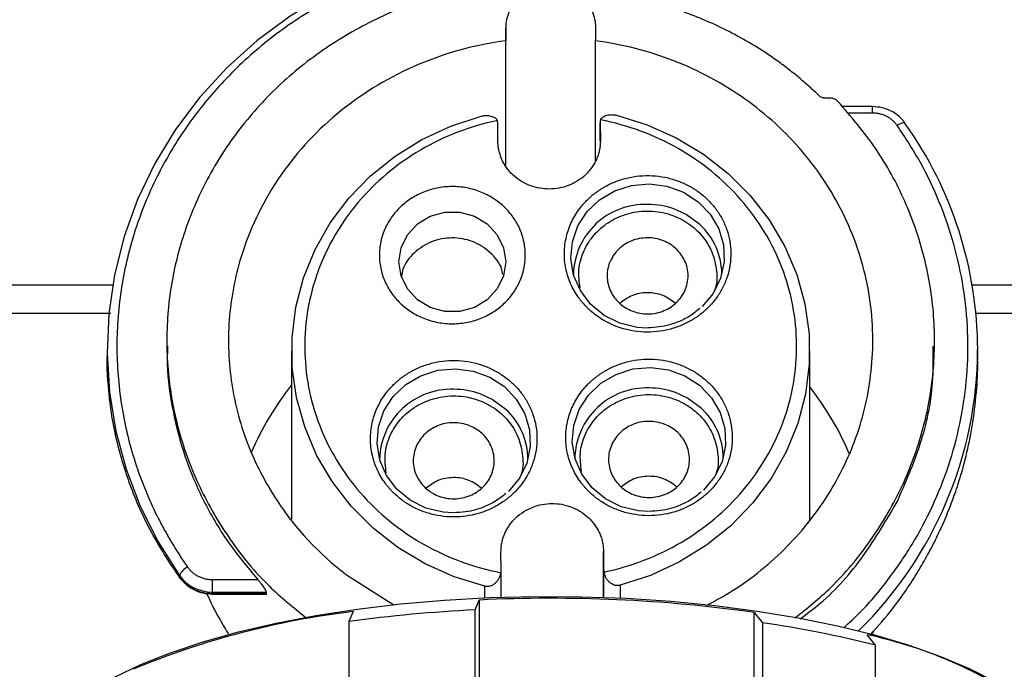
# Model space of a CAD drawing. Header units: inches. Extents: x 1.5 to 64.5, y 1.5 to 49.5.
# Tile 6 of 37: x 16.1 to 19.1, y 17.7 to 19.7. Entities that reach past the tile are written whole.
import ezdxf

# ---------------------------------------------------------------- set-up
doc = ezdxf.new("R2010")
doc.units = ezdxf.units.IN
doc.header["$LTSCALE"] = 6
doc.header["$MEASUREMENT"] = 0
doc.layers.add('DIMENSIONS', color=140, linetype='Continuous', lineweight=25)
doc.styles.add('SLDTEXTSTYLE0', font='TXT', dxfattribs={"width": 0.7})
doc.dimstyles.new('SLDDIMSTYLE0', dxfattribs={"dimtxt": 0.509766, "dimasz": 0.78, "dimexe": 0, "dimexo": 0.0625, "dimgap": 0.127441, "dimtad": 0, "dimtih": 1, "dimtoh": 1, "dimrnd": 1e-09, "dimzin": 12, "dimdsep": 46, "dimtxsty": 'SLDTEXTSTYLE0', "dimsah": 1, "dimcen": 0.09, "dimadec": 0, "dimazin": 3, "dimtfac": 1, "dimtofl": 0, "dimtmove": 0, "dimatfit": 3, "dimfxl": 0, "dimfrac": 2, "dimtolj": 1, "dimtzin": 12, "dimarcsym": 0})

# ---------------------------------------------------------------- blocks, each defined once
blk = doc.blocks.new('_D_9')
at = {"layer": 'DIMENSIONS'}
for p, q in [((18.9513, 20.7504), (25.0795, 20.7504)), ((24.3295, 20.7504), (24.3295, 17.68)), ((23.3601, 16.7557), (23.1889, 16.7557)), ((23.1889, 16.7557), (23.1889, 15.9455)), ((25.299, 16.7557), (25.4702, 16.7557)), ((25.4702, 16.7557), (25.4702, 15.9455)), ((23.1889, 15.9455), (23.3601, 15.9455)), ((25.4702, 15.9455), (25.299, 15.9455)), ((24.3295, 12.8934), (24.3295, 15.8314)), ((20.3392, 12.8934), (25.0795, 12.8934))]:
    blk.add_line(p, q, dxfattribs=at)
for points in [[(24.3295, 20.7504), (24.2095, 19.9704), (24.4495, 19.9704)], [(24.3295, 12.8934), (24.4495, 13.6734), (24.2095, 13.6734)]]:
    blk.add_solid(points, dxfattribs=at)
at = {"layer": 'DIMENSIONS', "char_height": 0.5, "attachment_point": 1, "style": 'SLDTEXTSTYLE0'}
for s, insert in [('7.86', (23.5721, 17.5144)), ('199.6', (23.3601, 16.5901))]:
    blk.add_mtext(s, dxfattribs=dict(at, insert=insert))

msp = doc.modelspace()

# ---------------------------------------------------------------- linework, layer by layer
for p, q in [((17.5967, 19.6972), (17.5966, 19.6619)), ((17.5967, 19.6608), (17.5967, 19.6972)), ((17.8726, 19.6618), (17.8727, 19.6972)), ((17.5966, 19.6619), (17.5973, 19.6572)), ((17.5973, 19.2763), (17.5973, 19.6572)), ((17.8719, 19.6572), (17.8726, 19.6618)), ((17.8719, 19.2908), (17.8719, 19.6572)), ((18.5921, 19.4811), (18.5774, 19.4811)), ((18.7207, 19.4556), (18.6273, 19.4556)), ((18.7207, 19.4358), (18.6431, 19.4358)), ((18.7207, 19.4358), (18.7207, 19.4556)), ((17.5726, 19.3497), (17.5721, 19.404)), ((17.8861, 19.4061), (17.8866, 19.3518)), ((17.8861, 19.3498), (17.8861, 19.4061)), ((16.3957, 18.9085), (15.5563, 18.9085)), ((19.6682, 18.9085), (19.0259, 18.9085)), ((15.5563, 18.823), (16.3868, 18.823)), ((19.0372, 18.823), (19.6682, 18.823)), ((16.5583, 18.7388), (16.5583, 18.7216)), ((18.9103, 18.7216), (18.9103, 18.7388)), ((16.3755, 18.7114), (16.3755, 18.6904)), ((16.9408, 18.708), (16.9408, 18.1924)), ((18.5278, 18.1874), (18.5278, 18.708)), ((19.0425, 18.68), (19.0425, 18.7114)), ((17.5825, 18.0372), (17.5821, 18.0915)), ((17.8961, 18.0936), (17.8965, 18.0393)), ((17.8961, 17.9529), (17.8961, 18.0936)), ((17.8965, 18.0393), (17.8965, 17.9529)), ((16.5971, 18.0146), (16.5971, 18.0195)), ((17.1087, 18.0214), (17.254, 17.9301)), ((17.5825, 17.9533), (17.5825, 18.0372)), ((16.6972, 18.0075), (16.6972, 17.969)), ((16.6972, 18.0075), (16.8369, 18.0075)), ((17.5323, 17.9513), (17.5323, 17.9869)), ((17.9473, 17.9897), (17.9473, 17.9509)), ((16.6972, 17.969), (16.8632, 17.969)), ((16.6972, 17.9649), (16.6972, 17.969)), ((16.8632, 17.9649), (16.6972, 17.9649)), ((16.6972, 17.9649), (16.6972, 17.9625)), ((16.6972, 17.9625), (16.8633, 17.9625)), ((16.8632, 17.969), (16.8632, 17.9649)), ((17.5026, 17.9143), (17.5156, 17.9446)), ((17.5156, 17.9446), (17.5156, 17.2974)), ((17.1292, 17.9093), (17.1162, 17.8789)), ((17.5026, 17.4874), (17.5026, 17.9143)), ((18.3576, 17.2595), (18.3576, 17.9067)), ((18.3576, 17.9067), (18.3828, 17.8746)), ((17.1162, 17.8789), (17.1162, 17.452)), ((18.3828, 17.8746), (18.3828, 17.4477)), ((18.7292, 17.8062), (18.704, 17.8383)), ((18.7168, 17.8373), (18.7253, 17.8516)), ((18.7292, 17.3792), (18.7292, 17.8062))]:
    msp.add_line(p, q)
at = {"flags": 128}
for points in [[(17.709, 19.9645), (17.6535, 19.9634), (17.5259, 19.9526), (17.4, 19.9304), (17.277, 19.8969), (17.1579, 19.8525), (17.044, 19.7975), (16.9361, 19.7326), (16.8354, 19.6582), (16.7428, 19.5751), (16.6591, 19.484), (16.585, 19.3857), (16.5214, 19.2813), (16.4686, 19.1716), (16.4274, 19.0576), (16.3979, 18.9405), (16.3806, 18.8212), (16.3755, 18.7009), (16.3827, 18.5808), (16.4022, 18.4618), (16.4337, 18.3451), (16.477, 18.2318), (16.5316, 18.123), (16.5971, 18.0195)], [(17.5323, 17.9869), (17.4387, 18.016), (17.3496, 18.0558), (17.2665, 18.1057), (17.1906, 18.1649), (17.123, 18.2325), (17.065, 18.3075), (17.0173, 18.3886), (16.9807, 18.4747), (16.9557, 18.5644), (16.9427, 18.6563), (16.942, 18.749), (16.9536, 18.8411), (16.9772, 18.9311), (17.0125, 19.0176), (17.059, 19.0994), (17.1159, 19.1751), (17.1824, 19.2436), (17.2574, 19.3039), (17.3397, 19.3549), (17.4282, 19.3959), (17.5214, 19.4263)], [(17.9363, 19.4291), (18.03, 19.3999), (18.1191, 19.3601), (18.2022, 19.3102), (18.2781, 19.251), (18.3456, 19.1834), (18.4037, 19.1084), (18.4514, 19.0273), (18.488, 18.9412), (18.513, 18.8515), (18.5259, 18.7596), (18.5266, 18.6669), (18.5151, 18.5749), (18.4915, 18.4849), (18.4562, 18.3983), (18.4097, 18.3165), (18.3528, 18.2408), (18.2863, 18.1723), (18.2113, 18.1121), (18.1289, 18.0611), (18.0405, 18.02), (17.9473, 17.9897)], [(18.8208, 19.4032), (18.8203, 19.4049), (18.8189, 19.406), (18.8166, 19.4063), (18.8135, 19.4059), (18.8097, 19.4049), (18.8053, 19.4031), (18.8007, 19.4008), (18.7958, 19.3979)], [(18.0292, 18.7773), (17.9989, 18.7794), (17.9461, 18.7923), (17.8978, 18.8164), (17.8568, 18.8502), (17.8252, 18.892), (17.8047, 18.9395), (17.7964, 18.9902), (17.8007, 19.0413), (17.8175, 19.0901), (17.8459, 19.134), (17.8842, 19.1705), (17.9304, 19.1977), (17.9821, 19.2142), (18.0365, 19.2191), (18.0905, 19.212), (18.1414, 19.1934), (18.1863, 19.1643), (18.2229, 19.1262), (18.2491, 19.0812), (18.2637, 19.0318), (18.2656, 18.9805), (18.255, 18.9302), (18.2323, 18.8836), (18.1987, 18.8431), (18.1987, 18.8431)], [(17.2696, 18.9802), (17.2762, 19.0235), (17.2956, 19.0632), (17.326, 19.0963), (17.3652, 19.1199), (17.4098, 19.1323), (17.4564, 19.1323), (17.501, 19.1199), (17.5402, 19.0963), (17.5706, 19.0632), (17.59, 19.0235), (17.5966, 18.9802), (17.59, 18.9369), (17.5706, 18.8971), (17.5402, 18.8641), (17.501, 18.8404), (17.4564, 18.8281), (17.4098, 18.8281), (17.3652, 18.8404), (17.326, 18.8641), (17.2956, 18.8971), (17.2762, 18.9369), (17.2696, 18.9802)], [(18.1908, 19.0946), (18.1492, 19.1251), (18.1121, 19.1421)], [(17.4353, 18.2112), (17.405, 18.2133), (17.3521, 18.2262), (17.3039, 18.2502), (17.2629, 18.284), (17.2313, 18.3258), (17.2107, 18.3734), (17.2024, 18.4241), (17.2068, 18.4752), (17.2236, 18.524), (17.2519, 18.5678), (17.2903, 18.6044), (17.3365, 18.6316), (17.3882, 18.6481), (17.4425, 18.6529), (17.4966, 18.6459), (17.5475, 18.6273), (17.5924, 18.5981), (17.629, 18.5601), (17.6552, 18.5151), (17.6697, 18.4656), (17.6717, 18.4144), (17.661, 18.3641), (17.6383, 18.3174), (17.6048, 18.277), (17.6048, 18.277)], [(18.0335, 18.2152), (18.0032, 18.2173), (17.9503, 18.2302), (17.9021, 18.2542), (17.8611, 18.2881), (17.8294, 18.3299), (17.8089, 18.3774), (17.8006, 18.4281), (17.805, 18.4792), (17.8218, 18.528), (17.8501, 18.5719), (17.8884, 18.6084), (17.9347, 18.6356), (17.9864, 18.6521), (18.0407, 18.6569), (18.0948, 18.6499), (18.1457, 18.6313), (18.1906, 18.6021), (18.2272, 18.5641), (18.2534, 18.5191), (18.2679, 18.4697), (18.2699, 18.4184), (18.2592, 18.3681), (18.2365, 18.3215), (18.203, 18.281), (18.203, 18.281)], [(17.5969, 18.5285), (17.5553, 18.559), (17.5182, 18.576)], [(18.1951, 18.5325), (18.1535, 18.563), (18.1163, 18.58)], [(16.3977, 17.7079), (16.4789, 17.7467), (16.5698, 17.783), (16.6697, 17.8164), (16.7777, 17.8467), (16.893, 17.8737), (17.0148, 17.8971), (17.1421, 17.9167), (17.274, 17.9325), (17.4094, 17.9443), (17.5472, 17.952), (17.6865, 17.9555), (17.8262, 17.9548), (17.9652, 17.95), (18.1024, 17.941), (18.2368, 17.928), (18.3673, 17.9109), (18.493, 17.8901), (18.6128, 17.8655), (18.7259, 17.8375), (18.8315, 17.8062), (18.9285, 17.7718), (19.0165, 17.7347), (19.0946, 17.6951)]]:
    msp.add_lwpolyline(points, dxfattribs=at)
for centre, radius, start, end in [((17.842, 18.7082), 1.2005, 0.153, 35.379), ((18.0241, 18.9361), 0.2201, 88.0888, 178.5743), ((18.0314, 18.916), 0.2401, 70.3723, 90.0087), ((18.0517, 18.9415), 0.2069, 0.016, 47.7223), ((17.8303, 18.717), 1.2121, 314.3431, 359.734), ((17.4301, 18.37), 0.2201, 88.0888, 178.5743), ((17.4375, 18.3499), 0.2401, 70.3723, 90.0087), ((18.0283, 18.374), 0.2201, 88.0888, 178.5743), ((18.0357, 18.3539), 0.2401, 70.3723, 90.0087), ((17.4577, 18.3754), 0.2069, 359.9509, 47.7228), ((18.0559, 18.3794), 0.2069, 0.016, 47.7223), ((16.6449, 17.9983), 0.0523, 115.8067, 156.0244), ((16.6961, 18.0912), 0.1221, 215.9027, 270.5297), ((16.6023, 18.0149), 0.00516, 184.0326, 257.3561), ((17.7347, 13.4478), 4.5022, 82.0477, 92.7898), ((17.4295, 15.392), 2.5351, 96.8028, 112.5985), ((17.7102, 13.5199), 4.3993, 92.7055, 97.7604), ((17.9147, 14.594), 3.3139, 75.7722, 81.8796), ((18.4214, 16.5095), 1.3585, 53.9458, 77.9928)]:
    msp.add_arc(centre, radius, start, end)
for start_param, end_param in [(2.537449, 2.79571), (0.412431, 0.669629)]:
    msp.add_ellipse((17.7343, 18.049), major_axis=(0.9865, -0.0344), ratio=0.939488, start_param=start_param, end_param=end_param)
for points, knots in [([(17.9045, 19.9327), (17.8971, 19.9337), (17.8821, 19.9358), (17.8597, 19.9384), (17.8372, 19.9407), (17.8146, 19.9426), (17.7921, 19.9441), (17.7695, 19.9453), (17.7469, 19.9461), (17.7007, 19.947), (17.6308, 19.9454), (17.5371, 19.9369), (17.4437, 19.922), (17.3194, 19.8933), (17.1684, 19.8412), (16.9992, 19.7543), (16.8471, 19.6463), (16.7159, 19.5214), (16.6068, 19.3829), (16.5191, 19.2316), (16.4537, 19.0673), (16.4134, 18.8921), (16.4007, 18.7114), (16.414, 18.5607), (16.4385, 18.4427), (16.4635, 18.3568), (16.4947, 18.2733), (16.5256, 18.2066), (16.553, 18.1551), (16.5746, 18.1177), (16.5975, 18.0811), (16.6139, 18.0573), (16.6222, 18.0454)], [0, 0, 0, 0, 0.007539, 0.015071, 0.022599, 0.030124, 0.03765, 0.045179, 0.052712, 0.060252, 0.091327, 0.122409, 0.154157, 0.185912, 0.250066, 0.31422, 0.37768, 0.439797, 0.500001, 0.560205, 0.622322, 0.685782, 0.749937, 0.814091, 0.845839, 0.877594, 0.908668, 0.93975, 0.95482, 0.969873, 0.984927, 1, 1, 1, 1]), ([(17.5191, 19.8252), (17.4564, 19.8113), (17.331, 19.7835), (17.1553, 19.7059), (16.9947, 19.6044), (16.8541, 19.4791), (16.7372, 19.334), (16.6471, 19.1728), (16.5862, 19), (16.5562, 18.8202), (16.5579, 18.6381), (16.5912, 18.4588), (16.6552, 18.2869), (16.7487, 18.1278), (16.8582, 17.9927), (16.9456, 17.9221), (16.9842, 17.8909)], [0, 0, 0, 0, 0.072515, 0.14503, 0.217544, 0.290059, 0.362574, 0.435089, 0.507604, 0.580119, 0.652633, 0.725148, 0.797663, 0.870178, 0.942693, 1, 1, 1, 1]), ([(17.8727, 19.6972), (17.8727, 19.7142), (17.8691, 19.7312), (17.8553, 19.7625), (17.8451, 19.7769), (17.8195, 19.8009), (17.8042, 19.8105), (17.7709, 19.8235), (17.7528, 19.8269), (17.7167, 19.8269), (17.6986, 19.8235), (17.6652, 19.8105), (17.6499, 19.8009), (17.6244, 19.7769), (17.6142, 19.7625), (17.6003, 19.7312), (17.5967, 19.7142), (17.5967, 19.6972)], [0, 0, 0, 0, 0.125, 0.125, 0.25, 0.25, 0.375, 0.375, 0.5, 0.5, 0.625, 0.625, 0.75, 0.75, 0.875, 0.875, 1, 1, 1, 1]), ([(18.5558, 19.4897), (18.5511, 19.4941), (18.5419, 19.5029), (18.5277, 19.5159), (18.5133, 19.5287), (18.4987, 19.5412), (18.4839, 19.5535), (18.4688, 19.5655), (18.4535, 19.5773), (18.4225, 19.6004), (18.3743, 19.6331), (18.3071, 19.6724), (18.2372, 19.7074), (18.1769, 19.7326), (18.1277, 19.7504), (18.0903, 19.7626), (18.0525, 19.7736), (18.027, 19.7799), (18.0142, 19.783)], [0, 0, 0, 0, 0.031282, 0.062537, 0.093775, 0.125004, 0.156235, 0.187475, 0.218736, 0.250026, 0.374998, 0.500005, 0.624977, 0.749984, 0.812519, 0.874983, 0.937452, 1, 1, 1, 1]), ([(17.5973, 19.6572), (17.5046, 19.645), (17.4139, 19.6204), (17.2433, 19.5481), (17.1636, 19.5005), (17.0215, 19.3862), (16.9591, 19.3195), (16.8568, 19.1723), (16.8169, 19.0918), (16.7898, 19.0077)], [0, 0, 0, 0, 0.25, 0.25, 0.5, 0.5, 0.75, 0.75, 1, 1, 1, 1]), ([(18.6356, 19.1169), (18.6016, 19.1883), (18.5581, 19.2556), (18.4545, 19.3778), (18.3944, 19.4327), (18.2615, 19.5267), (18.1887, 19.5658), (18.0351, 19.6256), (17.9542, 19.6463), (17.8719, 19.6572)], [0, 0, 0, 0, 0.25, 0.25, 0.5, 0.5, 0.75, 0.75, 1, 1, 1, 1]), ([(18.5774, 19.4811), (18.5764, 19.4811), (18.5743, 19.4812), (18.5714, 19.4816), (18.5684, 19.4823), (18.5647, 19.4836), (18.5602, 19.4858), (18.5572, 19.4884), (18.5558, 19.4897)], [0, 0, 0, 0, 0.125801, 0.250314, 0.374803, 0.500533, 0.75036, 1, 1, 1, 1]), ([(18.4826, 17.8896), (18.5204, 17.9199), (18.6072, 17.9894), (18.7166, 18.1232), (18.8111, 18.2818), (18.8759, 18.4535), (18.9102, 18.6326), (18.9128, 18.8146), (18.8839, 18.9946), (18.8236, 19.1674), (18.7357, 19.3301), (18.6549, 19.4244), (18.6145, 19.4716)], [0, 0, 0, 0, 0.078939, 0.18128, 0.28362, 0.38596, 0.4883, 0.59064, 0.69298, 0.79532, 0.89766, 1, 1, 1, 1]), ([(18.6145, 19.4716), (18.6138, 19.4723), (18.6124, 19.4738), (18.6099, 19.4757), (18.6072, 19.4773), (18.6035, 19.4791), (18.5984, 19.4808), (18.5942, 19.481), (18.5921, 19.4811)], [0, 0, 0, 0, 0.125631, 0.249953, 0.374385, 0.50034, 0.749953, 1, 1, 1, 1]), ([(17.5214, 19.4263), (17.5224, 19.4265), (17.5244, 19.427), (17.5274, 19.4276), (17.5305, 19.428), (17.5336, 19.4283), (17.5366, 19.4284), (17.5414, 19.4283), (17.5479, 19.4277), (17.5548, 19.4259), (17.5607, 19.4234), (17.5651, 19.4205), (17.5688, 19.4169), (17.5702, 19.4143), (17.571, 19.4129)], [0, 0, 0, 0, 0.039337, 0.079053, 0.119349, 0.160416, 0.202435, 0.245575, 0.362582, 0.493157, 0.611152, 0.746415, 0.854403, 1, 1, 1, 1]), ([(17.8872, 19.415), (17.8875, 19.4156), (17.8881, 19.417), (17.8893, 19.4189), (17.8909, 19.4207), (17.8933, 19.423), (17.8971, 19.4256), (17.9029, 19.4282), (17.9098, 19.4301), (17.9171, 19.431), (17.924, 19.431), (17.9302, 19.4304), (17.9343, 19.4295), (17.9363, 19.4291)], [0, 0, 0, 0, 0.063918, 0.127345, 0.190532, 0.253742, 0.382704, 0.50702, 0.634644, 0.754637, 0.839183, 0.919919, 1, 1, 1, 1]), ([(18.8183, 19.406), (18.8164, 19.409), (18.8093, 19.4206), (18.7925, 19.4337), (18.771, 19.4457), (18.7478, 19.4537), (18.7306, 19.4549), (18.7207, 19.4556)], [0, 0, 0, 0, 0.0959264, 0.3624711, 0.5511319, 0.7441578, 1, 1, 1, 1]), ([(18.7958, 19.3979), (18.7947, 19.3993), (18.7927, 19.4022), (18.7893, 19.4062), (18.7856, 19.41), (18.7803, 19.4148), (18.773, 19.4204), (18.7634, 19.4259), (18.7532, 19.4304), (18.7425, 19.4335), (18.7317, 19.4355), (18.7244, 19.4357), (18.7207, 19.4358)], [0, 0, 0, 0, 0.06163, 0.12306, 0.18452, 0.246234, 0.373031, 0.500056, 0.626852, 0.753877, 0.876882, 1, 1, 1, 1]), ([(17.571, 19.4129), (17.4876, 19.3955), (17.4075, 19.3647), (17.2627, 19.2797), (17.1981, 19.2255), (17.0917, 19.1), (17.05, 19.0287), (16.9943, 18.8771), (16.9802, 18.7968), (16.9815, 18.6364), (16.9967, 18.5563), (17.0548, 18.4054), (17.0976, 18.3347), (17.2058, 18.2107), (17.2712, 18.1574), (17.4173, 18.0743), (17.4979, 18.0446), (17.5815, 18.0283)], [0, 0, 0, 0, 0.125, 0.125, 0.25, 0.25, 0.375, 0.375, 0.5, 0.5, 0.625, 0.625, 0.75, 0.75, 0.875, 0.875, 1, 1, 1, 1]), ([(17.8977, 18.0304), (17.981, 18.0478), (18.0612, 18.0786), (18.206, 18.1636), (18.2706, 18.2178), (18.3769, 18.3433), (18.4186, 18.4146), (18.4744, 18.5662), (18.4884, 18.6465), (18.4872, 18.8069), (18.472, 18.887), (18.4139, 19.0379), (18.3711, 19.1086), (18.2629, 19.2326), (18.1974, 19.2859), (18.0514, 19.369), (17.9708, 19.3987), (17.8872, 19.415)], [0, 0, 0, 0, 0.125, 0.125, 0.25, 0.25, 0.375, 0.375, 0.5, 0.5, 0.625, 0.625, 0.75, 0.75, 0.875, 0.875, 1, 1, 1, 1]), ([(18.6324, 17.8598), (18.6494, 17.8754), (18.7009, 17.9225), (18.7743, 18.0122), (18.851, 18.1259), (18.913, 18.2461), (18.9605, 18.3709), (18.9935, 18.4997), (19.0116, 18.6322), (19.0143, 18.7669), (19.0009, 18.902), (18.9719, 19.0351), (18.9275, 19.1631), (18.8699, 19.2854), (18.8205, 19.3604), (18.7958, 19.3979)], [0, 0, 0, 0, 0.0400446, 0.1210022, 0.2019713, 0.2809947, 0.3600297, 0.439053, 0.5180881, 0.5990457, 0.6800148, 0.7609724, 0.8419416, 0.9209679, 1, 1, 1, 1]), ([(17.8866, 19.3518), (17.8865, 19.3495), (17.8865, 19.3448), (17.886, 19.3379), (17.8852, 19.331), (17.8841, 19.3241), (17.8826, 19.3174), (17.8807, 19.3106), (17.8785, 19.304), (17.875, 19.2949), (17.8697, 19.2837), (17.8617, 19.2707), (17.8523, 19.2584), (17.838, 19.2432), (17.8172, 19.2271), (17.7894, 19.2134), (17.7603, 19.2051), (17.7307, 19.2024), (17.7011, 19.2047), (17.6718, 19.2126), (17.6438, 19.2259), (17.6228, 19.2418), (17.6082, 19.2568), (17.5986, 19.2689), (17.5904, 19.2818), (17.5839, 19.2951), (17.5789, 19.3085), (17.5753, 19.322), (17.5731, 19.3358), (17.5727, 19.345), (17.5726, 19.3497)], [0, 0, 0, 0, 0.0151258, 0.0301521, 0.0451123, 0.0600399, 0.0749688, 0.0899329, 0.1049657, 0.1201006, 0.1522562, 0.184454, 0.2172938, 0.2501767, 0.3158115, 0.3800823, 0.4400281, 0.5000162, 0.5599619, 0.6199501, 0.6842209, 0.7498557, 0.7826956, 0.8155784, 0.8477341, 0.8799318, 0.9100761, 0.9399555, 0.9698401, 1, 1, 1, 1]), ([(17.8497, 19.173), (17.8521, 19.1752), (17.8569, 19.1797), (17.8645, 19.1861), (17.8723, 19.1922), (17.8803, 19.198), (17.8886, 19.2035), (17.8971, 19.2086), (17.914, 19.218), (17.9402, 19.2296), (17.9774, 19.2399), (18.0163, 19.245), (18.0557, 19.2442), (18.0944, 19.2379), (18.1306, 19.2264), (18.1639, 19.2104), (18.1934, 19.1908), (18.2192, 19.1679), (18.2416, 19.1417), (18.2604, 19.112), (18.2749, 19.0788), (18.2841, 19.0434), (18.2873, 19.0064), (18.2846, 18.9695), (18.276, 18.9339), (18.262, 18.9005), (18.2437, 18.8706), (18.2217, 18.8441), (18.1962, 18.8209), (18.1671, 18.8008), (18.1339, 18.7844), (18.0979, 18.7724), (18.0594, 18.7656), (18.02, 18.7643), (17.981, 18.7688), (17.9437, 18.7786), (17.9149, 18.7909), (17.8937, 18.8027), (17.8791, 18.8122), (17.8652, 18.8225), (17.8566, 18.8302), (17.8522, 18.834)], [0, 0, 0, 0, 0.008489, 0.016944, 0.02538, 0.03381, 0.042247, 0.050706, 0.059198, 0.091046, 0.122911, 0.155771, 0.188649, 0.220995, 0.253358, 0.283799, 0.314256, 0.34321, 0.372182, 0.403389, 0.434613, 0.467299, 0.500004, 0.532691, 0.565395, 0.596602, 0.627826, 0.65678, 0.685752, 0.716192, 0.74665, 0.778996, 0.811359, 0.844219, 0.877097, 0.908945, 0.94081, 0.95564, 0.970401, 0.985163, 1, 1, 1, 1]), ([(17.2762, 18.8511), (17.2665, 18.8601), (17.2483, 18.8804), (17.227, 18.9159), (17.2131, 18.9562), (17.208, 18.9992), (17.2124, 19.0423), (17.2258, 19.0828), (17.2465, 19.1185), (17.2731, 19.149), (17.3051, 19.1744), (17.3428, 19.1943), (17.3857, 19.2075), (17.4315, 19.2122), (17.4773, 19.2081), (17.5204, 19.1955), (17.5585, 19.1761), (17.5909, 19.1511), (17.6179, 19.121), (17.6392, 19.0855), (17.6531, 19.0452), (17.6582, 19.0022), (17.6538, 18.9591), (17.6404, 18.9186), (17.6197, 18.8829), (17.5932, 18.8524), (17.5611, 18.827), (17.5234, 18.8071), (17.4805, 18.794), (17.4347, 18.7892), (17.3889, 18.7933), (17.3458, 18.8059), (17.3077, 18.8253), (17.2859, 18.8421), (17.2762, 18.8511)], [0, 0, 0, 0, 0.029129, 0.060003, 0.09216, 0.125, 0.15784, 0.189997, 0.220871, 0.25, 0.279129, 0.310003, 0.34216, 0.375, 0.40784, 0.439997, 0.470871, 0.5, 0.529129, 0.560003, 0.59216, 0.625, 0.65784, 0.689997, 0.720871, 0.75, 0.779129, 0.810003, 0.84216, 0.875, 0.90784, 0.939997, 0.970871, 1, 1, 1, 1]), ([(17.8522, 18.834), (17.85, 18.8361), (17.8457, 18.8403), (17.8394, 18.8468), (17.8334, 18.8535), (17.8276, 18.8604), (17.8191, 18.8714), (17.8087, 18.887), (17.7974, 18.9081), (17.7883, 18.9304), (17.7793, 18.9619), (17.7744, 19.003), (17.7787, 19.0441), (17.7872, 19.0757), (17.796, 19.0982), (17.8069, 19.1194), (17.8182, 19.1369), (17.8291, 19.151), (17.8389, 19.1624), (17.8461, 19.1694), (17.8497, 19.173)], [0, 0, 0, 0, 0.023336, 0.046629, 0.069911, 0.093212, 0.116565, 0.178303, 0.240092, 0.304404, 0.368768, 0.500006, 0.631244, 0.695555, 0.759919, 0.821657, 0.883446, 0.92231, 0.961113, 1, 1, 1, 1]), ([(17.8245, 18.9006), (17.8221, 18.9192), (17.8171, 18.958), (17.8338, 19.015), (17.8653, 19.0644), (17.91, 19.1031), (17.9657, 19.1292), (18.0298, 19.139), (18.094, 19.1301), (18.1501, 19.1047), (18.1952, 19.0666), (18.2282, 19.0175), (18.2436, 18.9596), (18.2451, 18.9138), (18.2359, 18.8915), (18.2346, 18.8882)], [0, 0, 0, 0, 0.079, 0.164163, 0.244337, 0.320617, 0.402798, 0.488853, 0.574908, 0.657089, 0.73337, 0.813544, 0.898707, 0.985215, 1, 1, 1, 1]), ([(18.7187, 18.6715), (18.7246, 18.7475), (18.7205, 18.8241), (18.6925, 18.9741), (18.6686, 19.0474), (18.6356, 19.1169)], [0, 0, 0, 0, 0.5, 0.5, 1, 1, 1, 1]), ([(17.5878, 18.941), (17.5867, 18.9473), (17.5822, 18.9734), (17.5498, 19.0118), (17.4965, 19.0459), (17.4319, 19.0574), (17.3676, 19.0451), (17.3146, 19.0103), (17.2825, 18.9705), (17.2783, 18.9433), (17.2772, 18.9359)], [0, 0, 0, 0, 0.047515, 0.1970932, 0.3466714, 0.4962496, 0.6458278, 0.7954061, 0.9449843, 1, 1, 1, 1]), ([(17.9442, 18.8544), (17.9387, 18.8595), (17.9286, 18.8707), (17.9169, 18.8906), (17.9092, 18.9127), (17.9065, 18.9365), (17.9088, 18.9603), (17.9162, 18.9826), (17.9276, 19.0026), (17.9425, 19.0196), (17.9604, 19.0338), (17.9815, 19.0449), (18.0051, 19.0521), (18.0304, 19.0546), (18.0558, 19.0524), (18.0795, 19.0455), (18.1007, 19.0348), (18.1189, 19.0208), (18.134, 19.0039), (18.1457, 18.9841), (18.1534, 18.962), (18.1561, 18.9382), (18.1538, 18.9143), (18.1464, 18.8921), (18.135, 18.8721), (18.1201, 18.8551), (18.1022, 18.8408), (18.0811, 18.8298), (18.0575, 18.8226), (18.0322, 18.82), (18.0068, 18.8222), (17.9832, 18.8292), (17.9619, 18.8399), (17.9498, 18.8492), (17.9442, 18.8544)], [0, 0, 0, 0, 0.030008, 0.060002, 0.092515, 0.125, 0.157513, 0.189998, 0.220013, 0.25, 0.280015, 0.310002, 0.342515, 0.375, 0.407513, 0.439998, 0.470013, 0.5, 0.530015, 0.560002, 0.592515, 0.625, 0.657513, 0.689998, 0.720013, 0.75, 0.780015, 0.810002, 0.842515, 0.875, 0.907513, 0.939998, 0.970006, 1, 1, 1, 1]), ([(16.7898, 19.0077), (16.7695, 18.9448), (16.7563, 18.8799), (16.7449, 18.749), (16.7466, 18.6829), (16.7649, 18.5526), (16.7814, 18.4884), (16.8285, 18.3647), (16.859, 18.3052), (16.8959, 18.2494)], [0, 0, 0, 0, 0.25, 0.25, 0.5, 0.5, 0.75, 0.75, 1, 1, 1, 1]), ([(18.1162, 18.8534), (18.104, 18.8623), (18.0789, 18.8807), (18.0304, 18.8882), (17.9825, 18.8802), (17.9581, 18.8618), (17.9464, 18.853)], [0, 0, 0, 0, 0.245186, 0.504112, 0.763037, 1, 1, 1, 1]), ([(18.1911, 18.8372), (18.1808, 18.829), (18.1605, 18.8126), (18.128, 18.7968), (18.0967, 18.7863), (18.0655, 18.7796), (18.0432, 18.7787), (18.0313, 18.7782)], [0, 0, 0, 0, 0.2310968, 0.457506, 0.6191637, 0.7980121, 1, 1, 1, 1]), ([(16.5607, 18.7216), (16.5601, 18.7033), (16.5579, 18.6369), (16.5749, 18.5229), (16.6113, 18.3826), (16.6683, 18.2483), (16.7421, 18.1211), (16.8053, 18.0454), (16.8369, 18.0075)], [0, 0, 0, 0, 0.070753, 0.256603, 0.442452, 0.628301, 0.814151, 1, 1, 1, 1]), ([(18.7956, 18.2455), (18.8213, 18.3041), (18.8728, 18.4212), (18.9077, 18.5837), (18.9066, 18.6844), (18.9061, 18.7217)], [0, 0, 0, 0, 0.386323, 0.772646, 1, 1, 1, 1]), ([(16.5971, 18.0146), (16.5692, 18.0564), (16.5109, 18.1437), (16.4588, 18.2594), (16.4256, 18.3553), (16.4055, 18.4282), (16.3887, 18.5104), (16.3788, 18.5948), (16.375, 18.6559), (16.3757, 18.6864), (16.3758, 18.6904)], [0, 0, 0, 0, 0.205256, 0.428658, 0.522162, 0.627234, 0.743872, 0.872075, 0.983149, 1, 1, 1, 1]), ([(17.2557, 18.6068), (17.2581, 18.6091), (17.263, 18.6136), (17.2705, 18.62), (17.2783, 18.6261), (17.2864, 18.6318), (17.2947, 18.6373), (17.3032, 18.6425), (17.32, 18.6518), (17.3463, 18.6635), (17.3835, 18.6738), (17.4224, 18.6788), (17.4618, 18.6781), (17.5004, 18.6718), (17.5367, 18.6603), (17.57, 18.6443), (17.5994, 18.6246), (17.6253, 18.6018), (17.6477, 18.5756), (17.6665, 18.5459), (17.6809, 18.5127), (17.6902, 18.4772), (17.6934, 18.4403), (17.6907, 18.4033), (17.682, 18.3678), (17.6681, 18.3343), (17.6498, 18.3044), (17.6277, 18.2779), (17.6023, 18.2547), (17.5731, 18.2347), (17.54, 18.2182), (17.504, 18.2062), (17.4654, 18.1994), (17.426, 18.1981), (17.3871, 18.2027), (17.3497, 18.2125), (17.321, 18.2248), (17.2998, 18.2365), (17.2852, 18.246), (17.2712, 18.2564), (17.2626, 18.2641), (17.2583, 18.2679)], [0, 0, 0, 0, 0.008489, 0.016944, 0.02538, 0.03381, 0.042247, 0.050706, 0.059198, 0.091046, 0.122911, 0.155771, 0.188649, 0.220995, 0.253358, 0.283799, 0.314256, 0.34321, 0.372182, 0.403389, 0.434613, 0.467299, 0.500004, 0.532691, 0.565395, 0.596602, 0.627826, 0.65678, 0.685752, 0.716192, 0.74665, 0.778996, 0.811359, 0.844219, 0.877097, 0.908945, 0.94081, 0.95564, 0.970401, 0.985163, 1, 1, 1, 1]), ([(17.8539, 18.6109), (17.8563, 18.6131), (17.8612, 18.6176), (17.8687, 18.624), (17.8765, 18.6301), (17.8846, 18.6358), (17.8929, 18.6413), (17.9014, 18.6465), (17.9182, 18.6559), (17.9445, 18.6675), (17.9817, 18.6778), (18.0206, 18.6829), (18.06, 18.6821), (18.0986, 18.6758), (18.1348, 18.6643), (18.1682, 18.6483), (18.1976, 18.6287), (18.2235, 18.6058), (18.2459, 18.5796), (18.2647, 18.5499), (18.2791, 18.5167), (18.2884, 18.4812), (18.2916, 18.4443), (18.2889, 18.4074), (18.2802, 18.3718), (18.2663, 18.3384), (18.248, 18.3085), (18.2259, 18.2819), (18.2005, 18.2587), (18.1713, 18.2387), (18.1382, 18.2222), (18.1022, 18.2102), (18.0636, 18.2034), (18.0242, 18.2022), (17.9853, 18.2067), (17.9479, 18.2165), (17.9192, 18.2288), (17.898, 18.2405), (17.8834, 18.25), (17.8694, 18.2604), (17.8608, 18.2681), (17.8565, 18.2719)], [0, 0, 0, 0, 0.008489, 0.016944, 0.02538, 0.03381, 0.042247, 0.050706, 0.059198, 0.091046, 0.122911, 0.155771, 0.188649, 0.220995, 0.253358, 0.283799, 0.314256, 0.34321, 0.372182, 0.403389, 0.434613, 0.467299, 0.500004, 0.532691, 0.565395, 0.596602, 0.627826, 0.65678, 0.685752, 0.716192, 0.74665, 0.778996, 0.811359, 0.844219, 0.877097, 0.908945, 0.94081, 0.95564, 0.970401, 0.985163, 1, 1, 1, 1]), ([(18.7138, 17.8381), (18.7372, 17.8646), (18.7912, 17.9258), (18.8472, 18.0095), (18.8897, 18.083), (18.9169, 18.1355), (18.9421, 18.1905), (18.9651, 18.2479), (18.9875, 18.313), (19.0088, 18.3892), (19.0277, 18.4804), (19.039, 18.5774), (19.0436, 18.6455), (19.0424, 18.6786), (19.0423, 18.68)], [0, 0, 0, 0, 0.113341, 0.261719, 0.323895, 0.387673, 0.453052, 0.520032, 0.588614, 0.676719, 0.777792, 0.891833, 0.995417, 1, 1, 1, 1]), ([(18.2128, 17.9285), (18.2395, 17.9429), (18.2982, 17.9746), (18.3807, 18.0355), (18.4606, 18.1078), (18.5313, 18.1883), (18.5919, 18.2756), (18.6417, 18.3688), (18.6799, 18.4667), (18.7071, 18.5679), (18.7149, 18.637), (18.7187, 18.6715)], [0, 0, 0, 0, 0.094333, 0.207542, 0.32075, 0.433958, 0.547167, 0.660375, 0.773583, 0.886792, 1, 1, 1, 1]), ([(17.2583, 18.2679), (17.2561, 18.27), (17.2517, 18.2741), (17.2455, 18.2806), (17.2394, 18.2873), (17.2337, 18.2942), (17.2252, 18.3052), (17.2147, 18.3209), (17.2035, 18.342), (17.1944, 18.3643), (17.1853, 18.3958), (17.1805, 18.4369), (17.1847, 18.478), (17.1933, 18.5096), (17.2021, 18.5321), (17.213, 18.5533), (17.2243, 18.5707), (17.2352, 18.5849), (17.245, 18.5963), (17.2522, 18.6033), (17.2557, 18.6068)], [0, 0, 0, 0, 0.023336, 0.046629, 0.069911, 0.093212, 0.116565, 0.178303, 0.240092, 0.304404, 0.368768, 0.500006, 0.631244, 0.695555, 0.759919, 0.821657, 0.883446, 0.92231, 0.961113, 1, 1, 1, 1]), ([(17.8565, 18.2719), (17.8543, 18.274), (17.8499, 18.2781), (17.8437, 18.2846), (17.8376, 18.2913), (17.8319, 18.2982), (17.8234, 18.3092), (17.8129, 18.3249), (17.8017, 18.346), (17.7926, 18.3683), (17.7835, 18.3998), (17.7787, 18.4409), (17.7829, 18.482), (17.7915, 18.5136), (17.8003, 18.5361), (17.8112, 18.5573), (17.8225, 18.5747), (17.8334, 18.5889), (17.8432, 18.6003), (17.8504, 18.6073), (17.8539, 18.6109)], [0, 0, 0, 0, 0.023336, 0.046629, 0.069911, 0.093212, 0.116565, 0.178303, 0.240092, 0.304404, 0.368768, 0.500006, 0.631244, 0.695555, 0.759919, 0.821657, 0.883446, 0.92231, 0.961113, 1, 1, 1, 1]), ([(17.2306, 18.3345), (17.2282, 18.3531), (17.2232, 18.3919), (17.2398, 18.4488), (17.2714, 18.4982), (17.316, 18.537), (17.3718, 18.5631), (17.4358, 18.5729), (17.5, 18.564), (17.5562, 18.5386), (17.6013, 18.5005), (17.6343, 18.4514), (17.6497, 18.3935), (17.6512, 18.3477), (17.642, 18.3253), (17.6406, 18.3221)], [0, 0, 0, 0, 0.079, 0.164163, 0.244337, 0.320617, 0.402798, 0.488853, 0.574908, 0.657089, 0.73337, 0.813544, 0.898707, 0.985215, 1, 1, 1, 1]), ([(17.8288, 18.3385), (17.8264, 18.3571), (17.8213, 18.3959), (17.838, 18.4529), (17.8696, 18.5023), (17.9142, 18.541), (17.97, 18.5671), (18.034, 18.5769), (18.0982, 18.568), (18.1544, 18.5426), (18.1995, 18.5045), (18.2324, 18.4554), (18.2479, 18.3975), (18.2494, 18.3517), (18.2402, 18.3293), (18.2388, 18.3261)], [0, 0, 0, 0, 0.079, 0.164163, 0.244337, 0.320617, 0.402798, 0.488853, 0.574908, 0.657089, 0.73337, 0.813544, 0.898707, 0.985215, 1, 1, 1, 1]), ([(17.9485, 18.2922), (17.943, 18.2974), (17.9329, 18.3086), (17.9211, 18.3284), (17.9134, 18.3506), (17.9107, 18.3744), (17.9131, 18.3982), (17.9205, 18.4205), (17.9319, 18.4404), (17.9468, 18.4575), (17.9647, 18.4717), (17.9858, 18.4827), (18.0094, 18.49), (18.0347, 18.4925), (18.06, 18.4903), (18.0837, 18.4834), (18.105, 18.4727), (18.1231, 18.4587), (18.1383, 18.4418), (18.15, 18.422), (18.1577, 18.3998), (18.1604, 18.376), (18.1581, 18.3522), (18.1507, 18.33), (18.1393, 18.31), (18.1244, 18.2929), (18.1064, 18.2787), (18.0853, 18.2677), (18.0618, 18.2604), (18.0365, 18.2579), (18.0111, 18.2601), (17.9874, 18.267), (17.9662, 18.2778), (17.9541, 18.2871), (17.9485, 18.2922)], [0, 0, 0, 0, 0.030008, 0.060002, 0.092515, 0.125, 0.157513, 0.189998, 0.220013, 0.25, 0.280015, 0.310002, 0.342515, 0.375, 0.407513, 0.439998, 0.470013, 0.5, 0.530015, 0.560002, 0.592515, 0.625, 0.657513, 0.689998, 0.720013, 0.75, 0.780015, 0.810002, 0.842515, 0.875, 0.907513, 0.939998, 0.970006, 1, 1, 1, 1]), ([(17.3503, 18.2882), (17.3448, 18.2934), (17.3347, 18.3046), (17.323, 18.3244), (17.3152, 18.3466), (17.3125, 18.3704), (17.3149, 18.3942), (17.3223, 18.4165), (17.3337, 18.4364), (17.3486, 18.4535), (17.3665, 18.4677), (17.3876, 18.4787), (17.4112, 18.486), (17.4365, 18.4885), (17.4618, 18.4863), (17.4855, 18.4794), (17.5068, 18.4686), (17.5249, 18.4547), (17.5401, 18.4378), (17.5518, 18.418), (17.5595, 18.3958), (17.5622, 18.372), (17.5599, 18.3482), (17.5525, 18.326), (17.5411, 18.306), (17.5262, 18.2889), (17.5082, 18.2747), (17.4871, 18.2637), (17.4636, 18.2564), (17.4383, 18.2539), (17.4129, 18.2561), (17.3892, 18.263), (17.368, 18.2738), (17.3559, 18.2831), (17.3503, 18.2882)], [0, 0, 0, 0, 0.030008, 0.060002, 0.092515, 0.125, 0.157513, 0.189998, 0.220013, 0.25, 0.280015, 0.310002, 0.342515, 0.375, 0.407513, 0.439998, 0.470013, 0.5, 0.530015, 0.560002, 0.592515, 0.625, 0.657513, 0.689998, 0.720013, 0.75, 0.780015, 0.810002, 0.842515, 0.875, 0.907513, 0.939998, 0.970006, 1, 1, 1, 1]), ([(17.5223, 18.2872), (17.5101, 18.2962), (17.485, 18.3146), (17.4365, 18.3221), (17.3886, 18.3141), (17.3641, 18.2957), (17.3525, 18.2869)], [0, 0, 0, 0, 0.245186, 0.504112, 0.763037, 1, 1, 1, 1]), ([(18.1205, 18.2912), (18.1083, 18.3002), (18.0832, 18.3186), (18.0347, 18.3261), (17.9868, 18.3181), (17.9623, 18.2997), (17.9507, 18.2909)], [0, 0, 0, 0, 0.245186, 0.504112, 0.763037, 1, 1, 1, 1]), ([(17.5972, 18.2711), (17.5869, 18.2628), (17.5665, 18.2465), (17.534, 18.2307), (17.5028, 18.2201), (17.4716, 18.2135), (17.4492, 18.2125), (17.4374, 18.2121)], [0, 0, 0, 0, 0.231097, 0.457506, 0.619164, 0.798012, 1, 1, 1, 1]), ([(18.1954, 18.2751), (18.1851, 18.2669), (18.1647, 18.2505), (18.1322, 18.2347), (18.101, 18.2242), (18.0698, 18.2175), (18.0474, 18.2166), (18.0356, 18.2161)], [0, 0, 0, 0, 0.231097, 0.457506, 0.619164, 0.798012, 1, 1, 1, 1]), ([(17.5821, 18.0915), (17.5821, 18.0938), (17.5822, 18.0985), (17.5826, 18.1054), (17.5834, 18.1123), (17.5846, 18.1192), (17.5861, 18.1259), (17.588, 18.1327), (17.5901, 18.1393), (17.5936, 18.1484), (17.599, 18.1596), (17.6069, 18.1726), (17.6163, 18.1849), (17.6307, 18.2001), (17.6515, 18.2162), (17.6793, 18.2299), (17.7084, 18.2382), (17.738, 18.2409), (17.7676, 18.2386), (17.7969, 18.2307), (17.8249, 18.2174), (17.8459, 18.2015), (17.8605, 18.1865), (17.8701, 18.1744), (17.8782, 18.1615), (17.8848, 18.1482), (17.8898, 18.1348), (17.8934, 18.1213), (17.8956, 18.1075), (17.8959, 18.0983), (17.8961, 18.0936)], [0, 0, 0, 0, 0.0151258, 0.0301521, 0.0451123, 0.0600399, 0.0749688, 0.0899329, 0.1049657, 0.1201006, 0.1522562, 0.184454, 0.2172938, 0.2501767, 0.3158115, 0.3800823, 0.4400281, 0.5000162, 0.5599619, 0.6199501, 0.6842209, 0.7498557, 0.7826956, 0.8155784, 0.8477341, 0.8799318, 0.9100761, 0.9399555, 0.9698401, 1, 1, 1, 1]), ([(18.4984, 17.8868), (18.519, 17.9022), (18.593, 17.9573), (18.6973, 18.0771), (18.7628, 18.1894), (18.7956, 18.2455)], [0, 0, 0, 0, 0.161861, 0.58093, 1, 1, 1, 1]), ([(16.6222, 18.0454), (16.6232, 18.044), (16.6253, 18.0411), (16.6287, 18.0371), (16.6323, 18.0333), (16.6376, 18.0285), (16.6449, 18.0229), (16.6545, 18.0174), (16.6647, 18.0129), (16.6754, 18.0098), (16.6863, 18.0078), (16.6936, 18.0076), (16.6972, 18.0075)], [0, 0, 0, 0, 0.06163, 0.12306, 0.18452, 0.246234, 0.373031, 0.500056, 0.626852, 0.753877, 0.876882, 1, 1, 1, 1]), ([(16.6012, 18.0099), (16.6071, 18.003), (16.6189, 17.9892), (16.6427, 17.9745), (16.6692, 17.9648), (16.6879, 17.9637), (16.6972, 17.9631)], [0, 0, 0, 0, 0.251787, 0.502289, 0.751649, 1, 1, 1, 1]), ([(17.5815, 18.0283), (17.5812, 18.0269), (17.5806, 18.024), (17.5793, 18.0197), (17.5778, 18.0156), (17.5754, 18.0102), (17.5716, 18.0038), (17.5658, 17.997), (17.5588, 17.9914), (17.5515, 17.9878), (17.5447, 17.9861), (17.5384, 17.9857), (17.5344, 17.9865), (17.5323, 17.9869)], [0, 0, 0, 0, 0.063918, 0.127345, 0.190532, 0.253742, 0.382704, 0.50702, 0.634644, 0.754637, 0.839183, 0.919919, 1, 1, 1, 1]), ([(17.9473, 17.9897), (17.9463, 17.9894), (17.9443, 17.989), (17.9413, 17.9887), (17.9382, 17.9886), (17.9351, 17.9889), (17.932, 17.9894), (17.9272, 17.9908), (17.9208, 17.9938), (17.9139, 17.9992), (17.908, 18.0059), (17.9035, 18.0131), (17.8999, 18.0214), (17.8985, 18.0271), (17.8977, 18.0304)], [0, 0, 0, 0, 0.039337, 0.079053, 0.119349, 0.160416, 0.202435, 0.245575, 0.362582, 0.493157, 0.611152, 0.746415, 0.854403, 1, 1, 1, 1]), ([(16.8632, 17.969), (16.8632, 17.9694), (16.8631, 17.97), (16.8628, 17.9712), (16.8623, 17.9727), (16.8616, 17.9743), (16.8602, 17.9769), (16.8579, 17.9808), (16.8544, 17.9859), (16.8502, 17.9915), (16.8463, 17.9965), (16.8417, 18.002), (16.8388, 18.0054), (16.8369, 18.0075)], [0, 0, 0, 0, 0.0474823, 0.0956051, 0.1446548, 0.1949025, 0.2465999, 0.3636179, 0.4944769, 0.6129178, 0.7518547, 0.8420767, 1, 1, 1, 1]), ([(16.6804, 17.9649), (16.6821, 17.961), (16.6942, 17.9332), (16.7167, 17.8906), (16.7393, 17.8532), (16.7484, 17.838)], [0, 0, 0, 0, 0.089463, 0.631562, 1, 1, 1, 1]), ([(16.8632, 17.9649), (16.8631, 17.964), (16.8629, 17.9626), (16.8614, 17.9626), (16.8608, 17.9627)], [0, 0, 0, 0, 0.6147845, 1, 1, 1, 1])]:
    msp.add_open_spline(points, degree=3, knots=knots)
for points in [[(17.5721, 19.404), (17.5721, 19.4055), (17.572, 19.4085), (17.5713, 19.4114), (17.571, 19.4129)], [(17.8872, 19.415), (17.8865, 19.4121), (17.8861, 19.4091), (17.8861, 19.4061)], [(16.8959, 18.2494), (16.9529, 18.1631), (17.0251, 18.0858), (17.1087, 18.0214)], [(17.8965, 18.0393), (17.8965, 18.0363), (17.8969, 18.0333), (17.8977, 18.0304)], [(16.5971, 18.0146), (16.608, 17.9994), (16.6381, 17.974), (16.6775, 17.9649), (16.6972, 17.9649)], [(17.5815, 18.0283), (17.5822, 18.0312), (17.5826, 18.0342), (17.5825, 18.0372)]]:
    msp.add_open_spline(points, degree=3)

# ---------------------------------------------------------------- dimensions: what is measured, and where the dimension line sits
at = {"layer": 'DIMENSIONS'}
dim = msp.add_linear_dim(base=(24.3295, 20.7504), p1=(20.0392, 12.8934), p2=(18.6513, 20.7504), angle=90, dimstyle='SLDDIMSTYLE0', dxfattribs=at)
dim.commit()
dim.dimension.update_dxf_attribs({"geometry": '_D_9', "text_midpoint": (24.3295, 16.7557), "dimtype": 160})

doc.saveas('drawing.dxf')
